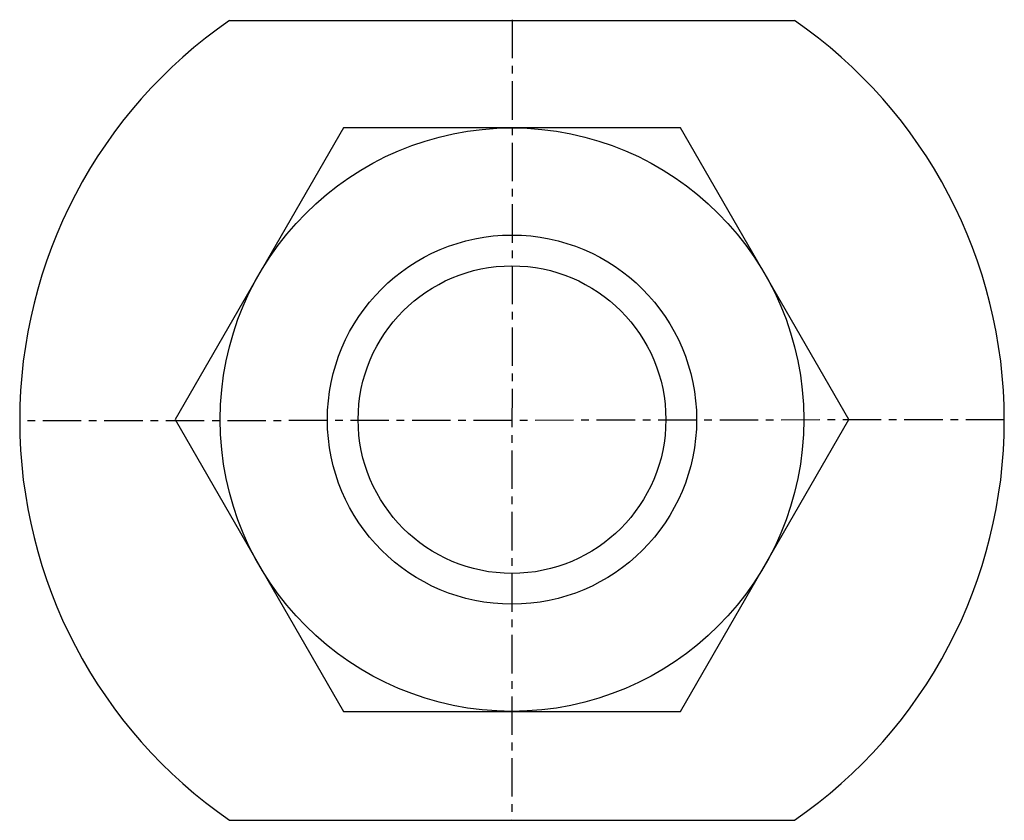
# Model space of a CAD drawing. Extents: x 124 to 156, y 157 to 183.
import ezdxf

# ---------------------------------------------------------------- set-up
doc = ezdxf.new("R2010")
doc.units = 0
doc.linetypes.add('CENTER', pattern=[2, 1.25, -0.25, 0.25, -0.25])
doc.layers.get('0').update_dxf_attribs({"linetype": 'CONTINUOUS'})
doc.layers.add('BRAUER-1', color=1, linetype='CENTER')

msp = doc.modelspace()

# ---------------------------------------------------------------- linework, layer by layer
for p, q in [((130.820027, 183.000003), (149.179977, 183)), ((134.524992, 179.50721), (129.049992, 170.024232)), ((145.474992, 179.50721), (134.524992, 179.50721)), ((150.949992, 170.024232), (145.474992, 179.50721)), ((129.049992, 170.024232), (134.524992, 160.541254)), ((145.474992, 160.541254), (150.949992, 170.024232)), ((134.524992, 160.541254), (145.474992, 160.541254)), ((130.820022, 157), (149.179978, 157))]:
    msp.add_line(p, q)
for radius in [9.482978, 6, 5]:
    msp.add_circle((139.999992, 170.024232), radius)
for centre, start, end in [((139.8, 170), 124.635425, 235.364543), ((140.2, 170), 304.635457, 55.364546)]:
    msp.add_arc(centre, 15.8, start, end)
at = {"layer": 'BRAUER-1'}
for p, q in [((140.000001, 183.024233), (139.999999, 157.024232)), ((155.999987, 170.020623), (124.000013, 169.979378))]:
    msp.add_line(p, q, dxfattribs=at)

doc.saveas('drawing.dxf')
